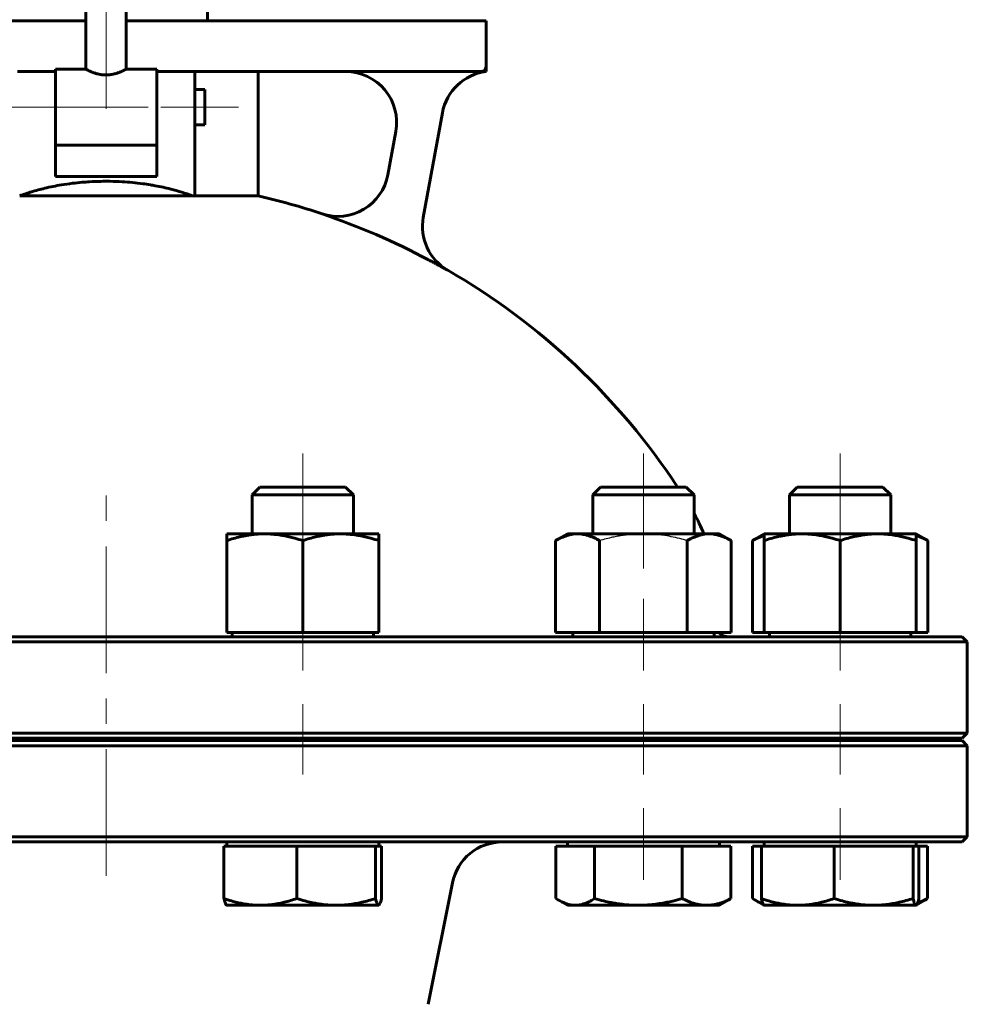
# Model space of a CAD drawing. Header units: millimetres. Extents: x 0 to 614, y 0 to 420.
# Tile 7 of 16: x 193 to 249, y 203 to 261. Entities that reach past the tile are written whole.
import ezdxf

# ---------------------------------------------------------------- set-up
doc = ezdxf.new("R2010")
doc.units = ezdxf.units.MM
for name, pattern in [('K5LT-1', [0]), ('K5LT_AXLED', [12, 7.5, -1.5, 1.5, -1.5]), ('K5LT_BASIC', [0])]:
    doc.linetypes.add(name, pattern=pattern)
doc.layers.add('Системный слой (1)', color=251, linetype='Continuous', true_color=0x6c6c6c)

# ---------------------------------------------------------------- blocks, each defined once
blk = doc.blocks.new('U3')
at = {"layer": 'Системный слой (1)', "color": 143, "linetype": 'K5LT_BASIC', "lineweight": 60, "true_color": 0x33acca}
for p, q in [((198.473, 218.636), (147.773, 218.636)), ((249.173, 218.636), (198.473, 218.636))]:
    blk.add_line(p, q, dxfattribs=at)
blk = doc.blocks.new('U5')
at = {"layer": 'Системный слой (1)', "color": 143, "linetype": 'K5LT_BASIC', "lineweight": 60, "true_color": 0x33acca}
for p, q in [((147.773, 218.786), (198.473, 218.786)), ((198.473, 218.786), (249.173, 218.786))]:
    blk.add_line(p, q, dxfattribs=at)
blk = doc.blocks.new('U6')
at = {"layer": 'Системный слой (1)', "color": 143, "linetype": 'K5LT_BASIC', "lineweight": 60, "true_color": 0x33acca}
for p, q in [((197.273, 261.236), (190.973, 261.236)), ((205.973, 261.236), (199.673, 261.236))]:
    blk.add_line(p, q, dxfattribs=at)
blk = doc.blocks.new('U7')
at = {"layer": 'Системный слой (1)', "color": 143, "linetype": 'K5LT_BASIC', "lineweight": 60, "true_color": 0x33acca}
for start, end in [(102.8395, 108.40974), (71.59026, 77.1605), (119.98201, 146.69229), (33.30771, 60.01799)]:
    blk.add_arc((198.473, 211.396), 40.5, start, end, dxfattribs=at)
blk = doc.blocks.new('U10')
at = {"layer": 'Системный слой (1)', "color": 143, "linetype": 'K5LT_BASIC', "lineweight": 60, "true_color": 0x33acca}
for p, q in [((204.323, 257.186), (204.323, 256.136)), ((204.323, 256.136), (204.323, 255.086))]:
    blk.add_line(p, q, dxfattribs=at)
blk = doc.blocks.new('U19')
at = {"layer": 'Системный слой (1)', "color": 143, "linetype": 'K5LT_BASIC', "lineweight": 60, "true_color": 0x33acca}
for p, q in [((198.473, 224.786), (147.773, 224.786)), ((249.173, 224.786), (198.473, 224.786))]:
    blk.add_line(p, q, dxfattribs=at)
blk = doc.blocks.new('U21')
at = {"layer": 'Системный слой (1)', "color": 143, "linetype": 'K5LT_BASIC', "lineweight": 60, "true_color": 0x33acca}
for p, q in [((147.773, 212.636), (198.473, 212.636)), ((198.473, 212.636), (249.173, 212.636))]:
    blk.add_line(p, q, dxfattribs=at)
blk = doc.blocks.new('U23')
at = {"layer": 'Системный слой (1)', "color": 143, "linetype": 'K5LT_BASIC', "lineweight": 60, "true_color": 0x33acca}
for p, q in [((197.273, 258.386), (195.473, 258.386)), ((201.473, 258.386), (199.673, 258.386))]:
    blk.add_line(p, q, dxfattribs=at)
blk = doc.blocks.new('U26')
at = {"layer": 'Системный слой (1)', "color": 143, "linetype": 'K5LT_BASIC', "lineweight": 60, "true_color": 0x33acca}
for p, q in [((228.879, 233.636), (227.753, 233.636)), ((232.832, 233.636), (228.879, 233.636))]:
    blk.add_line(p, q, dxfattribs=at)
blk = doc.blocks.new('U28')
at = {"layer": 'Системный слой (1)', "color": 143, "linetype": 'K5LT_BASIC', "lineweight": 60, "true_color": 0x33acca}
for p, q in [((207.84, 233.636), (207.58, 233.636)), ((212.659, 233.636), (207.84, 233.636))]:
    blk.add_line(p, q, dxfattribs=at)
blk = doc.blocks.new('U31')
at = {"layer": 'Системный слой (1)', "color": 143, "linetype": 'K5LT_BASIC', "lineweight": 60, "true_color": 0x33acca}
for p, q in [((241.771, 233.636), (239.399, 233.636)), ((244.479, 233.636), (241.771, 233.636))]:
    blk.add_line(p, q, dxfattribs=at)
blk = doc.blocks.new('U32')
at = {"layer": 'Системный слой (1)', "color": 143, "linetype": 'K5LT_BASIC', "lineweight": 60, "true_color": 0x33acca}
for p, q in [((236.755, 209.288), (236.812, 209.251)), ((236.812, 209.251), (236.869, 209.216)), ((236.869, 209.216), (236.924, 209.183)), ((236.924, 209.183), (237.077, 209.101)), ((237.077, 209.101), (237.225, 209.032)), ((237.225, 209.032), (237.369, 208.977))]:
    blk.add_line(p, q, dxfattribs=at)
blk = doc.blocks.new('U35')
at = {"layer": 'Системный слой (1)', "color": 143, "linetype": 'K5LT_BASIC', "lineweight": 60, "true_color": 0x33acca}
for p, q in [((214.755, 209.177), (214.782, 209.288)), ((214.61, 208.886), (214.616, 208.886)), ((214.616, 208.886), (214.623, 208.888)), ((214.623, 208.888), (214.629, 208.892)), ((214.629, 208.892), (214.654, 208.914)), ((214.654, 208.914), (214.703, 209.011)), ((214.703, 209.011), (214.755, 209.177))]:
    blk.add_line(p, q, dxfattribs=at)
blk = doc.blocks.new('U37')
at = {"layer": 'Системный слой (1)', "color": 143, "linetype": 'K5LT_BASIC', "lineweight": 60, "true_color": 0x33acca}
for p, q in [((246.575, 209.177), (246.602, 209.288)), ((246.429, 208.886), (246.436, 208.886)), ((246.436, 208.886), (246.443, 208.888)), ((246.443, 208.888), (246.449, 208.892)), ((246.449, 208.892), (246.474, 208.914)), ((246.474, 208.914), (246.523, 209.011)), ((246.523, 209.011), (246.575, 209.177))]:
    blk.add_line(p, q, dxfattribs=at)
blk = doc.blocks.new('U40')
at = {"layer": 'Системный слой (1)', "color": 143, "linetype": 'K5LT_BASIC', "lineweight": 60, "true_color": 0x33acca}
for p, q in [((246.661, 230.707), (246.439, 230.784)), ((246.893, 230.603), (246.661, 230.707)), ((247.135, 230.474), (246.893, 230.603))]:
    blk.add_line(p, q, dxfattribs=at)
blk = doc.blocks.new('U41')
at = {"layer": 'Системный слой (1)', "color": 143, "linetype": 'K5LT_BASIC', "lineweight": 60, "true_color": 0x33acca}
for p, q in [((225.108, 209.288), (225.165, 209.251)), ((225.165, 209.251), (225.222, 209.216)), ((225.222, 209.216), (225.278, 209.183)), ((225.278, 209.183), (225.458, 209.087)), ((225.458, 209.087), (225.786, 208.957)), ((225.786, 208.957), (226.103, 208.893)), ((226.103, 208.893), (226.255, 208.886))]:
    blk.add_line(p, q, dxfattribs=at)
blk = doc.blocks.new('U42')
at = {"layer": 'Системный слой (1)', "color": 143, "linetype": 'K5LT_BASIC', "lineweight": 60, "true_color": 0x33acca}
for p, q in [((236.985, 230.603), (236.743, 230.474)), ((237.217, 230.707), (236.985, 230.603)), ((237.439, 230.784), (237.217, 230.707))]:
    blk.add_line(p, q, dxfattribs=at)
blk = doc.blocks.new('U43')
at = {"layer": 'Системный слой (1)', "color": 143, "linetype": 'K5LT_BASIC', "lineweight": 60, "true_color": 0x33acca}
for p, q in [((246.919, 209.187), (247.124, 209.288)), ((246.531, 209.032), (246.722, 209.102)), ((246.722, 209.102), (246.919, 209.187))]:
    blk.add_line(p, q, dxfattribs=at)

msp = doc.modelspace()

# ---------------------------------------------------------------- linework, layer by layer
at = {"layer": 'Системный слой (1)', "color": 30, "linetype": 'K5LT_AXLED', "lineweight": 18, "true_color": 0xff8000}
for p, q in [((198.4727, 256.0391), (198.4727, 360.4358)), ((190.6227, 256.1358), (195.2227, 256.1358)), ((193.4727, 256.1358), (203.4727, 256.1358)), ((201.7227, 256.1358), (206.3227, 256.1358)), ((210.1195, 235.6358), (210.1195, 228.8317)), ((230.2925, 228.8317), (230.2925, 235.6358)), ((241.9393, 228.8317), (241.9393, 235.6358)), ((198.4727, 210.6358), (198.4727, 234.2565)), ((210.1195, 227.0258), (210.1195, 222.7858)), ((230.2925, 222.7858), (230.2925, 227.0258)), ((241.9393, 222.7858), (241.9393, 227.0258)), ((210.1195, 220.7858), (210.1195, 216.6358)), ((230.2925, 216.6358), (230.2925, 220.7858)), ((241.9393, 216.6358), (241.9393, 220.7858)), ((230.2925, 210.3958), (230.2925, 214.6358)), ((241.9393, 210.3958), (241.9393, 214.6358))]:
    msp.add_line(p, q, dxfattribs=at)
at = {"layer": 'Системный слой (1)', "color": 143, "linetype": 'K5LT_BASIC', "lineweight": 60, "true_color": 0x33acca}
for p, q in [((197.2727, 258.3858), (197.2727, 265.7358)), ((199.6727, 258.3858), (199.6727, 265.7358)), ((204.4727, 261.2358), (204.4727, 265.7358)), ((208.9602, 261.2358), (205.9727, 261.2358)), ((209.259, 261.2358), (208.9602, 261.2358)), ((217.9727, 261.2358), (209.259, 261.2358)), ((220.9727, 261.2358), (217.9727, 261.2358)), ((220.9727, 258.5358), (220.9727, 261.2358)), ((193.2227, 258.2358), (195.4727, 258.2358)), ((195.4727, 258.3858), (195.4727, 253.9044)), ((201.4727, 253.9044), (201.4727, 258.3858)), ((201.4727, 258.2358), (203.7227, 258.2358)), ((203.7227, 258.2358), (203.7227, 254.2887)), ((203.7227, 258.2358), (205.9727, 258.2358)), ((205.9727, 258.2358), (209.259, 258.2358)), ((207.4727, 250.8832), (207.4727, 258.2358)), ((209.259, 258.2358), (217.9727, 258.2358)), ((217.9727, 258.2358), (220.6727, 258.2358)), ((220.9727, 258.2358), (220.9727, 258.5358)), ((203.7227, 257.1858), (204.3227, 257.1858)), ((217.2585, 249.6073), (218.3897, 255.7978)), ((203.7227, 255.0858), (204.3227, 255.0858)), ((203.7227, 254.2887), (203.7227, 250.8699)), ((215.6305, 254.6965), (215.1592, 252.1177)), ((195.4727, 252.0363), (195.4727, 253.9044)), ((201.4727, 253.8858), (195.4727, 253.8858)), ((201.4727, 253.9044), (201.4727, 252.0363)), ((201.4727, 252.0363), (195.4727, 252.0363)), ((203.5866, 250.8832), (193.3587, 250.8832)), ((207.4727, 250.8832), (203.7227, 250.8832)), ((218.7103, 246.4689), (218.7117, 246.4762)), ((207.5796, 233.6358), (207.1195, 233.1757)), ((207.1195, 233.1757), (207.4275, 233.1757)), ((207.1195, 230.8758), (207.1195, 233.1757)), ((207.4275, 233.1757), (213.1195, 233.1757)), ((212.6594, 233.6358), (213.1195, 233.1757)), ((213.1195, 230.8758), (213.1195, 233.1757)), ((227.7526, 233.6358), (227.2925, 233.1757)), ((227.2925, 230.8758), (227.2925, 233.1757)), ((227.2925, 233.1757), (228.6232, 233.1757)), ((228.6232, 233.1757), (233.2925, 233.1757)), ((232.8324, 233.6358), (233.2925, 233.1757)), ((233.2925, 230.8758), (233.2925, 233.1757)), ((239.3994, 233.6358), (238.9393, 233.1757)), ((238.9393, 233.1757), (241.74, 233.1757)), ((238.9393, 230.8758), (238.9393, 233.1757)), ((241.74, 233.1757), (244.9393, 233.1757)), ((244.4792, 233.6358), (244.9393, 233.1757)), ((244.9393, 230.8758), (244.9393, 233.1757)), ((205.6195, 230.4739), (205.6195, 230.8758)), ((205.6195, 230.8758), (207.8695, 230.8758)), ((207.8695, 230.8758), (212.3695, 230.8758)), ((212.3695, 230.8758), (214.6195, 230.8758)), ((214.6195, 230.8758), (214.6195, 230.4739)), ((225.7925, 230.8758), (225.0963, 230.4739)), ((225.7925, 230.8758), (226.3954, 230.8758)), ((226.3954, 230.8758), (230.2925, 230.8758)), ((230.2925, 230.8758), (234.1896, 230.8758)), ((234.1896, 230.8758), (234.7925, 230.8758)), ((234.7925, 230.8758), (235.4886, 230.4739)), ((237.4393, 230.8758), (236.7432, 230.4739)), ((237.4393, 230.8758), (239.6893, 230.8758)), ((237.4393, 230.4739), (237.4393, 230.8758)), ((239.6893, 230.8758), (244.1893, 230.8758)), ((244.1893, 230.8758), (246.4393, 230.8758)), ((246.4393, 230.8758), (247.1355, 230.4739)), ((246.4393, 230.8758), (246.4393, 230.4739)), ((205.6195, 225.0258), (205.6195, 230.4739)), ((210.1195, 225.0258), (210.1195, 230.4739)), ((214.6195, 225.0258), (214.6195, 230.4739)), ((225.0963, 225.0258), (225.0963, 230.4739)), ((227.6944, 225.0258), (227.6944, 230.4739)), ((232.8906, 225.0258), (232.8906, 230.4739)), ((235.4886, 225.0258), (235.4886, 230.4739)), ((236.7432, 225.0258), (236.7432, 230.4739)), ((237.4393, 225.0258), (237.4393, 230.4739)), ((241.9393, 225.0258), (241.9393, 230.4739)), ((246.4393, 225.0258), (246.4393, 230.4739)), ((247.1355, 225.0258), (247.1355, 230.4739)), ((205.6195, 225.0258), (210.1195, 225.0258)), ((205.9345, 224.7858), (205.9345, 225.0258)), ((210.1195, 225.0258), (214.6195, 225.0258)), ((214.3045, 224.7858), (214.3045, 225.0258)), ((225.0963, 225.0258), (227.6944, 225.0258)), ((226.1075, 224.7858), (226.1075, 225.0258)), ((227.6944, 225.0258), (232.8906, 225.0258)), ((232.8906, 225.0258), (235.4886, 225.0258)), ((234.4775, 224.7858), (234.4775, 225.0258)), ((236.7432, 225.0258), (237.4393, 225.0258)), ((237.4393, 225.0258), (241.9393, 225.0258)), ((237.7543, 224.7858), (237.7543, 225.0258)), ((241.9393, 225.0258), (246.4393, 225.0258)), ((246.1243, 224.7858), (246.1243, 225.0258)), ((246.4393, 225.0258), (247.1355, 225.0258)), ((147.4727, 224.4858), (198.4727, 224.4858)), ((198.4727, 224.4858), (249.4727, 224.4858)), ((249.1727, 224.7858), (249.4727, 224.4858)), ((249.4727, 219.0858), (249.4727, 224.4858)), ((198.4727, 219.0858), (147.4727, 219.0858)), ((249.4727, 219.0858), (198.4727, 219.0858)), ((207.1195, 218.6358), (207.1195, 218.7858)), ((213.1195, 218.6358), (213.1195, 218.7858)), ((227.2925, 218.6358), (227.2925, 218.7858)), ((233.2925, 218.6358), (233.2925, 218.7858)), ((234.4727, 218.6358), (234.4727, 218.7858)), ((238.9393, 218.6358), (238.9393, 218.7858)), ((244.9393, 218.6358), (244.9393, 218.7858)), ((249.1727, 218.7858), (249.4727, 219.0858)), ((249.1727, 218.6358), (249.4727, 218.3358)), ((147.4727, 218.3358), (198.4727, 218.3358)), ((198.4727, 218.3358), (249.4727, 218.3358)), ((249.4727, 212.9358), (249.4727, 218.3358)), ((198.4727, 212.9358), (147.4727, 212.9358)), ((249.4727, 212.9358), (198.4727, 212.9358)), ((249.1727, 212.6358), (249.4727, 212.9358)), ((205.4569, 212.3958), (207.6156, 212.3958)), ((205.4569, 212.3958), (205.4569, 209.2877)), ((205.6195, 212.3958), (205.6195, 212.6358)), ((207.6156, 212.3958), (209.7744, 212.3958)), ((209.7744, 212.3958), (212.1057, 212.3958)), ((209.7744, 212.3958), (209.7744, 209.2877)), ((212.1057, 212.3958), (214.437, 212.3958)), ((214.437, 212.3958), (214.437, 209.2877)), ((214.437, 212.3958), (214.6096, 212.3958)), ((214.6096, 212.3958), (214.7822, 212.3958)), ((214.6195, 212.3958), (214.6195, 212.6358)), ((214.7822, 212.3958), (214.7822, 209.2877)), ((225.1078, 212.3958), (225.1078, 209.2877)), ((225.1078, 212.3958), (226.2545, 212.3958)), ((225.7925, 212.3958), (225.7925, 212.6358)), ((226.2545, 212.3958), (227.4012, 212.3958)), ((227.4012, 212.3958), (229.9935, 212.3958)), ((227.4012, 212.3958), (227.4012, 209.2877)), ((229.9935, 212.3958), (232.5859, 212.3958)), ((232.5859, 212.3958), (232.5859, 209.2877)), ((232.5859, 212.3958), (234.0315, 212.3958)), ((234.0315, 212.3958), (235.4771, 212.3958)), ((234.7925, 212.3958), (234.7925, 212.6358)), ((235.4771, 212.3958), (235.4771, 209.2877)), ((236.7547, 212.3958), (236.7547, 209.2877)), ((236.7547, 212.3958), (237.2767, 212.3958)), ((237.2767, 212.3958), (239.4354, 212.3958)), ((237.2767, 212.3958), (237.2767, 209.2877)), ((237.4393, 212.3958), (237.4393, 212.6358)), ((239.4354, 212.3958), (241.5942, 212.3958)), ((241.5942, 212.3958), (241.5942, 209.2877)), ((241.5942, 212.3958), (243.9255, 212.3958)), ((243.9255, 212.3958), (246.2568, 212.3958)), ((246.2568, 212.3958), (246.4294, 212.3958)), ((246.2568, 212.3958), (246.2568, 209.2877)), ((246.4294, 212.3958), (246.602, 212.3958)), ((246.4393, 212.3958), (246.4393, 212.6358)), ((246.602, 212.3958), (247.124, 212.3958)), ((246.602, 212.3958), (246.602, 209.2877)), ((247.124, 212.3958), (247.124, 209.2877)), ((217.5507, 203.0261), (218.9903, 210.2242)), ((205.6195, 208.8858), (205.6096, 208.8915)), ((207.6156, 208.8858), (205.6195, 208.8858)), ((212.1057, 208.8858), (207.6156, 208.8858)), ((214.6096, 208.8858), (212.1057, 208.8858)), ((214.6195, 208.8858), (214.6096, 208.8858)), ((214.6195, 208.8858), (214.6295, 208.8915)), ((225.7925, 208.8858), (225.2776, 209.1831)), ((226.2545, 208.8858), (225.7925, 208.8858)), ((229.9935, 208.8858), (226.2545, 208.8858)), ((234.0315, 208.8858), (229.9935, 208.8858)), ((234.7925, 208.8858), (234.0315, 208.8858)), ((234.7925, 208.8858), (235.3074, 209.1831)), ((237.4294, 208.8915), (236.9244, 209.1831)), ((237.4393, 208.8858), (237.4294, 208.8915)), ((239.4354, 208.8858), (237.4393, 208.8858)), ((243.9255, 208.8858), (239.4354, 208.8858)), ((246.4294, 208.8858), (243.9255, 208.8858)), ((246.4393, 208.8858), (246.4294, 208.8858)), ((246.4393, 208.8858), (246.4493, 208.8915)), ((246.4493, 208.8915), (246.9542, 209.1831))]:
    msp.add_line(p, q, dxfattribs=at)
for centre, radius, start, end in [((212.6794, 255.2358), 3, 349.644096, 90), ((221.3408, 255.2585), 3, 97.049505, 169.644096), ((220.6727, 258.5358), 0.3, 270, 0), ((212.2104, 252.6696), 3, 251.590258, 349.644096), ((198.4727, 211.3958), 40.4864, 61.871722, 71.587531), ((220.2108, 249.0748), 3, 169.644096, 240.017985), ((225.4727, 227.6208), 9, 21.202555, 29.672729), ((235.3727, 225.6858), 0.9, 227.166572, 270), ((221.9321, 209.6358), 3, 90, 168.690068)]:
    msp.add_arc(centre, radius, start, end, dxfattribs=at)
msp.add_ellipse((198.4727, 238.847), major_axis=(-25.8116, 0), ratio=0.4757414, start_param=4.5075626, end_param=4.5129432, dxfattribs=at)
for points, knots in [([(199.6727, 258.3858), (199.6726, 258.3858), (199.6703, 258.3846), (199.6595, 258.3788), (199.6393, 258.3681), (199.61, 258.3529), (199.5725, 258.3339), (199.5329, 258.3144), (199.4927, 258.2951), (199.4479, 258.2743), (199.3995, 258.2526), (199.3472, 258.2302), (199.2863, 258.2054), (199.2158, 258.1785), (199.1272, 258.1479), (199.0384, 258.1208), (198.9368, 258.094), (198.8413, 258.0736), (198.7397, 258.0571), (198.649, 258.0464), (198.576, 258.0416), (198.5061, 258.0391), (198.4592, 258.0388), (198.3852, 258.0407), (198.3137, 258.045), (198.2162, 258.0555), (198.1065, 258.0728), (197.9877, 258.0987), (197.8819, 258.128), (197.7825, 258.1597), (197.7049, 258.1877), (197.6383, 258.2138), (197.5959, 258.2312), (197.5542, 258.249), (197.5048, 258.2709), (197.4445, 258.2988), (197.3846, 258.328), (197.3351, 258.3531), (197.2999, 258.3714), (197.2776, 258.3832), (197.2727, 258.3858), (197.2727, 258.3858)], [0, 0, 0, 0, 1.0382235, 2.0795698, 3.1153227, 4.475389, 5.4701653, 6.4512219, 7.4399911, 8.119762, 9.1548339, 10.1778727, 10.849533, 12.1445145, 13.3914713, 14.548932, 15.5781159, 17.1056818, 17.8890349, 19.0357631, 20.1466046, 20.3272823, 21.389629, 21.741891, 22.8291794, 23.7792164, 25.0065451, 26.5511313, 27.9465622, 28.9329597, 30.4799297, 31.2791093, 32.0791422, 32.6027583, 33.4608583, 34.7758585, 36.1961563, 37.6199263, 39.0850719, 40.4252424, 42, 42, 42, 42]), ([(203.5866, 250.8832), (203.3818, 250.9597), (202.9623, 251.1028), (202.3781, 251.2674), (201.8471, 251.393), (201.4442, 251.4741), (201.0413, 251.5444), (200.5983, 251.6107), (200.0436, 251.6745), (199.3957, 251.7243), (198.7664, 251.7469), (198.1183, 251.7453), (197.5681, 251.7239), (197.0088, 251.6832), (196.4504, 251.625), (195.8798, 251.5427), (195.3319, 251.4423), (194.7425, 251.3131), (194.0717, 251.132), (193.5908, 250.9699), (193.3587, 250.8832)], [0, 0, 0, 0, 1.4404587, 2.8697563, 3.8122853, 4.7963352, 5.3586156, 6.2638158, 7.4572924, 8.641452, 10.0516854, 11.1065411, 12.3932232, 13.2444017, 14.373841, 15.6848588, 16.6621684, 17.7222598, 19.3670971, 21, 21, 21, 21]), ([(218.7103, 246.4689), (218.6653, 246.4945), (218.5847, 246.5401), (218.4838, 246.5969), (218.4206, 246.6322), (218.3591, 246.6666), (218.2791, 246.711), (218.1867, 246.7619), (218.1071, 246.8055), (218.0554, 246.8336), (218.0134, 246.8565), (217.9711, 246.8794), (217.9287, 246.9024), (217.8657, 246.9364), (217.8036, 246.9699), (217.7423, 247.0028), (217.6645, 247.0445), (217.6069, 247.075), (217.5599, 247.1006)], [0, 0, 0, 0, 2.3060665, 4.1082265, 5.1190975, 5.5011499, 7.214526, 9.1578801, 10.1735651, 11.201647, 11.7196903, 12.2367798, 13.2644474, 13.7733664, 15.2699127, 16.2393819, 16.7114258, 19, 19, 19, 19]), ([(207.8695, 230.8758), (207.7588, 230.8758), (207.5458, 230.8698), (207.2215, 230.843), (206.9381, 230.8046), (206.6625, 230.7556), (206.3763, 230.6942), (206.0242, 230.6025), (205.7579, 230.52), (205.6195, 230.4739)], [0, 0, 0, 0, 1.5318766, 2.9653804, 4.5173337, 5.4459308, 6.7131211, 8.3397831, 10, 10, 10, 10]), ([(210.1195, 230.4739), (209.9575, 230.5279), (209.6804, 230.6125), (209.3578, 230.6944), (209.1409, 230.7417), (208.9745, 230.7741), (208.8026, 230.8033), (208.5719, 230.8357), (208.3004, 230.8628), (208.0521, 230.8744), (207.9087, 230.8758), (207.8695, 230.8758)], [0, 0, 0, 0, 2.3311342, 4.1246254, 5.0352998, 5.7974786, 6.8183116, 7.8482642, 9.6128391, 11.3493504, 12, 12, 12, 12]), ([(212.3695, 230.8758), (212.2588, 230.8758), (212.0458, 230.8698), (211.7215, 230.843), (211.4381, 230.8046), (211.1625, 230.7556), (210.8763, 230.6942), (210.5242, 230.6025), (210.2579, 230.52), (210.1195, 230.4739)], [0, 0, 0, 0, 1.5318766, 2.9653804, 4.5173337, 5.4459308, 6.7131211, 8.3397831, 10, 10, 10, 10]), ([(214.6195, 230.4739), (214.4575, 230.5279), (214.1804, 230.6125), (213.8578, 230.6944), (213.6409, 230.7417), (213.4745, 230.7741), (213.3026, 230.8033), (213.0719, 230.8357), (212.8004, 230.8628), (212.5521, 230.8744), (212.4087, 230.8758), (212.3695, 230.8758)], [0, 0, 0, 0, 2.3311342, 4.1246254, 5.0352998, 5.7974786, 6.8183116, 7.8482642, 9.6128391, 11.3493504, 12, 12, 12, 12]), ([(226.3954, 230.8758), (226.3315, 230.8758), (226.2085, 230.8698), (226.0212, 230.843), (225.8445, 230.8015), (225.6576, 230.7422), (225.4619, 230.6643), (225.2693, 230.5707), (225.1444, 230.5017), (225.0963, 230.4739)], [0, 0, 0, 0, 1.5318766, 2.9653804, 4.5173337, 5.7591882, 7.3597892, 9.0006567, 10, 10, 10, 10]), ([(227.6944, 230.4739), (227.59, 230.5342), (227.4306, 230.6176), (227.2448, 230.6981), (227.1294, 230.7417), (227.0333, 230.7741), (226.9341, 230.8033), (226.8009, 230.8357), (226.6441, 230.8628), (226.5008, 230.8744), (226.418, 230.8758), (226.3954, 230.8758)], [0, 0, 0, 0, 2.6025946, 4.1246254, 5.0352998, 5.7974786, 6.8183116, 7.8482642, 9.6128391, 11.3493504, 12, 12, 12, 12]), ([(234.1896, 230.8758), (234.1257, 230.8758), (234.0027, 230.8698), (233.8155, 230.843), (233.6387, 230.8015), (233.4518, 230.7422), (233.2562, 230.6643), (233.0635, 230.5707), (232.9386, 230.5017), (232.8906, 230.4739)], [0, 0, 0, 0, 1.5318766, 2.9653804, 4.5173337, 5.7591882, 7.3597892, 9.0006567, 10, 10, 10, 10]), ([(235.4886, 230.4739), (235.3842, 230.5342), (235.2249, 230.6176), (235.0391, 230.6981), (234.9236, 230.7417), (234.8275, 230.7741), (234.7283, 230.8033), (234.5951, 230.8357), (234.4383, 230.8628), (234.295, 230.8744), (234.2122, 230.8758), (234.1896, 230.8758)], [0, 0, 0, 0, 2.6025946, 4.1246254, 5.0352998, 5.7974786, 6.8183116, 7.8482642, 9.6128391, 11.3493504, 12, 12, 12, 12]), ([(239.6893, 230.8758), (239.5786, 230.8758), (239.3656, 230.8698), (239.0413, 230.843), (238.7579, 230.8046), (238.4823, 230.7556), (238.1961, 230.6942), (237.844, 230.6025), (237.5777, 230.52), (237.4393, 230.4739)], [0, 0, 0, 0, 1.5318766, 2.9653804, 4.5173337, 5.4459308, 6.7131211, 8.3397831, 10, 10, 10, 10]), ([(241.9393, 230.4739), (241.7773, 230.5279), (241.5002, 230.6125), (241.1776, 230.6944), (240.9607, 230.7417), (240.7943, 230.7741), (240.6225, 230.8033), (240.3917, 230.8357), (240.1202, 230.8628), (239.872, 230.8744), (239.7285, 230.8758), (239.6893, 230.8758)], [0, 0, 0, 0, 2.3311342, 4.1246254, 5.0352998, 5.7974786, 6.8183116, 7.8482642, 9.6128391, 11.3493504, 12, 12, 12, 12]), ([(244.1893, 230.8758), (244.0786, 230.8758), (243.8656, 230.8698), (243.5413, 230.843), (243.2579, 230.8046), (242.9823, 230.7556), (242.6961, 230.6942), (242.344, 230.6025), (242.0777, 230.52), (241.9393, 230.4739)], [0, 0, 0, 0, 1.5318766, 2.9653804, 4.5173337, 5.4459308, 6.7131211, 8.3397831, 10, 10, 10, 10]), ([(246.4393, 230.4739), (246.2773, 230.5279), (246.0002, 230.6125), (245.6776, 230.6944), (245.4607, 230.7417), (245.2943, 230.7741), (245.1225, 230.8033), (244.8917, 230.8357), (244.6202, 230.8628), (244.372, 230.8744), (244.2285, 230.8758), (244.1893, 230.8758)], [0, 0, 0, 0, 2.3311342, 4.1246254, 5.0352998, 5.7974786, 6.8183116, 7.8482642, 9.6128391, 11.3493504, 12, 12, 12, 12]), ([(205.4569, 209.2877), (205.6123, 209.2337), (205.8782, 209.1491), (206.1877, 209.0672), (206.3958, 209.02), (206.5555, 208.9875), (206.7203, 208.9583), (206.9418, 208.9259), (207.2022, 208.8989), (207.4404, 208.8872), (207.578, 208.8858), (207.6156, 208.8858)], [0, 0, 0, 0, 2.3311342, 4.1246254, 5.0352998, 5.7974786, 6.8183116, 7.8482642, 9.6128391, 11.3493504, 12, 12, 12, 12]), ([(205.6096, 208.8915), (205.6014, 208.8962), (205.5852, 208.9113), (205.5592, 208.9533), (205.5319, 209.0171), (205.5008, 209.1125), (205.4757, 209.2073), (205.46, 209.2743), (205.4569, 209.2877)], [0, 0, 0, 0, 1.5098446, 3.02053, 4.7922296, 6.4615616, 8.5065642, 9, 9, 9, 9]), ([(207.6156, 208.8858), (207.7218, 208.8858), (207.9262, 208.8919), (208.2373, 208.9186), (208.5093, 208.957), (208.7737, 209.0061), (209.0483, 209.0674), (209.3861, 209.1592), (209.6416, 209.2416), (209.7744, 209.2877)], [0, 0, 0, 0, 1.5318766, 2.9653804, 4.5173337, 5.4459308, 6.7131211, 8.3397831, 10, 10, 10, 10]), ([(209.7744, 209.2877), (209.9422, 209.2337), (210.2293, 209.1491), (210.5636, 209.0672), (210.7883, 209.02), (210.9608, 208.9875), (211.1388, 208.9583), (211.3779, 208.9259), (211.6593, 208.8989), (211.9165, 208.8872), (212.0651, 208.8858), (212.1057, 208.8858)], [0, 0, 0, 0, 2.3311342, 4.1246254, 5.0352998, 5.7974786, 6.8183116, 7.8482642, 9.6128391, 11.3493504, 12, 12, 12, 12]), ([(212.1057, 208.8858), (212.2204, 208.8858), (212.4411, 208.8919), (212.7771, 208.9186), (213.0708, 208.957), (213.3563, 209.0061), (213.6529, 209.0674), (214.0178, 209.1592), (214.2936, 209.2416), (214.437, 209.2877)], [0, 0, 0, 0, 1.5318766, 2.9653804, 4.5173337, 5.4459308, 6.7131211, 8.3397831, 10, 10, 10, 10]), ([(214.437, 209.2877), (214.4509, 209.2274), (214.472, 209.1441), (214.4967, 209.0635), (214.5121, 209.02), (214.5248, 208.9875), (214.538, 208.9583), (214.5557, 208.9259), (214.5765, 208.8989), (214.5956, 208.8872), (214.6066, 208.8858), (214.6096, 208.8858)], [0, 0, 0, 0, 2.6025946, 4.1246254, 5.0352998, 5.7974786, 6.8183116, 7.8482642, 9.6128391, 11.3493504, 12, 12, 12, 12]), ([(226.2545, 208.8858), (226.3109, 208.8858), (226.4195, 208.8919), (226.5847, 208.9186), (226.7408, 208.9601), (226.9058, 209.0194), (227.0785, 209.0973), (227.2485, 209.1909), (227.3588, 209.26), (227.4012, 209.2877)], [0, 0, 0, 0, 1.5318766, 2.9653804, 4.5173337, 5.7591882, 7.3597892, 9.0006567, 10, 10, 10, 10]), ([(227.4012, 209.2877), (227.5879, 209.2337), (227.9071, 209.1491), (228.2788, 209.0672), (228.5287, 209.02), (228.7205, 208.9875), (228.9185, 208.9583), (229.1843, 208.9259), (229.4971, 208.8989), (229.7831, 208.8872), (229.9484, 208.8858), (229.9935, 208.8858)], [0, 0, 0, 0, 2.3311342, 4.1246254, 5.0352998, 5.7974786, 6.8183116, 7.8482642, 9.6128391, 11.3493504, 12, 12, 12, 12]), ([(229.9935, 208.8858), (230.1211, 208.8858), (230.3665, 208.8919), (230.7401, 208.9186), (231.0667, 208.957), (231.3842, 209.0061), (231.6857, 209.0622), (232.0899, 209.1518), (232.395, 209.2325), (232.5859, 209.2877)], [0, 0, 0, 0, 1.5318766, 2.9653804, 4.5173337, 5.4459308, 6.7131211, 8.0117263, 10, 10, 10, 10]), ([(232.5859, 209.2877), (232.7021, 209.2274), (232.8794, 209.1441), (233.0862, 209.0635), (233.2146, 209.02), (233.3216, 208.9875), (233.432, 208.9583), (233.5803, 208.9259), (233.7547, 208.8989), (233.9142, 208.8872), (234.0063, 208.8858), (234.0315, 208.8858)], [0, 0, 0, 0, 2.6025946, 4.1246254, 5.0352998, 5.7974786, 6.8183116, 7.8482642, 9.6128391, 11.3493504, 12, 12, 12, 12]), ([(234.0315, 208.8858), (234.1026, 208.8858), (234.2395, 208.8919), (234.4478, 208.9186), (234.6445, 208.9601), (234.8526, 209.0194), (235.0703, 209.0973), (235.2847, 209.1909), (235.4236, 209.26), (235.4771, 209.2877)], [0, 0, 0, 0, 1.5318766, 2.9653804, 4.5173337, 5.7591882, 7.3597892, 9.0006567, 10, 10, 10, 10]), ([(237.2767, 209.2877), (237.4321, 209.2337), (237.698, 209.1491), (238.0075, 209.0672), (238.2156, 209.02), (238.3753, 208.9875), (238.5402, 208.9583), (238.7616, 208.9259), (239.022, 208.8989), (239.2602, 208.8872), (239.3978, 208.8858), (239.4354, 208.8858)], [0, 0, 0, 0, 2.3311342, 4.1246254, 5.0352998, 5.7974786, 6.8183116, 7.8482642, 9.6128391, 11.3493504, 12, 12, 12, 12]), ([(237.4294, 208.8915), (237.4212, 208.8962), (237.405, 208.9113), (237.379, 208.9533), (237.3517, 209.0171), (237.3206, 209.1125), (237.2955, 209.2073), (237.2798, 209.2743), (237.2767, 209.2877)], [0, 0, 0, 0, 1.5098446, 3.02053, 4.7922296, 6.4615616, 8.5065642, 9, 9, 9, 9]), ([(239.4354, 208.8858), (239.5416, 208.8858), (239.746, 208.8919), (240.0571, 208.9186), (240.3291, 208.957), (240.5935, 209.0061), (240.8681, 209.0674), (241.2059, 209.1592), (241.4614, 209.2416), (241.5942, 209.2877)], [0, 0, 0, 0, 1.5318766, 2.9653804, 4.5173337, 5.4459308, 6.7131211, 8.3397831, 10, 10, 10, 10]), ([(241.5942, 209.2877), (241.762, 209.2337), (242.0491, 209.1491), (242.3834, 209.0672), (242.6081, 209.02), (242.7806, 208.9875), (242.9586, 208.9583), (243.1977, 208.9259), (243.4791, 208.8989), (243.7363, 208.8872), (243.8849, 208.8858), (243.9255, 208.8858)], [0, 0, 0, 0, 2.3311342, 4.1246254, 5.0352998, 5.7974786, 6.8183116, 7.8482642, 9.6128391, 11.3493504, 12, 12, 12, 12]), ([(243.9255, 208.8858), (244.0402, 208.8858), (244.2609, 208.8919), (244.5969, 208.9186), (244.8906, 208.957), (245.1761, 209.0061), (245.4727, 209.0674), (245.8376, 209.1592), (246.1135, 209.2416), (246.2568, 209.2877)], [0, 0, 0, 0, 1.5318766, 2.9653804, 4.5173337, 5.4459308, 6.7131211, 8.3397831, 10, 10, 10, 10]), ([(246.2568, 209.2877), (246.2707, 209.2274), (246.2918, 209.1441), (246.3165, 209.0635), (246.3319, 209.02), (246.3446, 208.9875), (246.3578, 208.9583), (246.3755, 208.9259), (246.3963, 208.8989), (246.4154, 208.8872), (246.4264, 208.8858), (246.4294, 208.8858)], [0, 0, 0, 0, 2.6025946, 4.1246254, 5.0352998, 5.7974786, 6.8183116, 7.8482642, 9.6128391, 11.3493504, 12, 12, 12, 12])]:
    msp.add_open_spline(points, degree=3, knots=knots, dxfattribs=at)
at = {"layer": 'Системный слой (1)', "color": 7, "linetype": 'K5LT-1'}
for points, knots in [([(211.2605, 249.8096), (211.3036, 249.7953), (211.3902, 249.7687), (211.4986, 249.7406), (211.5845, 249.7213), (211.6389, 249.7104), (211.6824, 249.7024), (211.7256, 249.695), (211.7768, 249.687), (211.8359, 249.6791), (211.9472, 249.6662), (212.0704, 249.6578), (212.2016, 249.6557), (212.2842, 249.6567), (212.3667, 249.6599), (212.4451, 249.6652), (212.5196, 249.6721), (212.6146, 249.6832), (212.7231, 249.6998), (212.8227, 249.7194), (212.8957, 249.7359), (212.9527, 249.7499), (213.0195, 249.7677), (213.0962, 249.7902), (213.1754, 249.8161), (213.2483, 249.8421), (213.3724, 249.8896), (213.494, 249.9441), (213.6079, 250.0027), (213.683, 250.0434), (213.7637, 250.0905), (213.8472, 250.1433), (213.9051, 250.1823), (213.9487, 250.213), (213.9898, 250.2426), (214.0412, 250.2813), (214.1027, 250.33), (214.1661, 250.3831), (214.2314, 250.4409), (214.3067, 250.5118), (214.389, 250.5952), (214.4616, 250.6755), (214.5169, 250.7407), (214.5708, 250.8071), (214.6272, 250.8814), (214.6841, 250.9621), (214.7231, 251.0209), (214.7524, 251.067), (214.7804, 251.1125), (214.8285, 251.1944), (214.8805, 251.2916), (214.9288, 251.392), (214.9688, 251.4811), (215.0118, 251.5869), (215.0482, 251.689), (215.0743, 251.7703), (215.0987, 251.8522), (215.1222, 251.9416), (215.1436, 252.0363), (215.1543, 252.0906), (215.1592, 252.1177)], [2.8285085, 2.8285085, 2.8285085, 2.8285085, 2.8704569, 2.9124052, 2.9342311, 2.9560571, 2.9669701, 2.9778831, 2.9997091, 3.0174545, 3.0351999, 3.1061816, 3.1313343, 3.156487, 3.1816397, 3.2067924, 3.2291088, 3.2514251, 3.2960579, 3.3332559, 3.3518549, 3.370454, 3.3903072, 3.4182356, 3.4461641, 3.4678686, 3.4895731, 3.5689859, 3.5888391, 3.6086923, 3.6483986, 3.6765727, 3.7047467, 3.717171, 3.7295954, 3.754444, 3.7792927, 3.8041414, 3.8320068, 3.8598723, 3.8995794, 3.9392866, 3.9591402, 3.9789937, 4.0187009, 4.0468783, 4.0750558, 4.0881386, 4.1012213, 4.1273869, 4.179718, 4.2049508, 4.2301836, 4.2698914, 4.3095992, 4.3294531, 4.349307, 4.3890148, 4.4162892, 4.4435637, 4.4435637, 4.4435637, 4.4435637]), ([(230.2925, 230.8758), (230.2671, 230.8758), (230.2169, 230.8756), (230.1422, 230.8745), (230.068, 230.8727), (229.9687, 230.8694), (229.8444, 230.8634), (229.6456, 230.8502), (229.3964, 230.8266), (229.0935, 230.787), (228.785, 230.7357), (228.452, 230.669), (228.0915, 230.584), (227.8289, 230.5127), (227.6944, 230.4739)], [0.87856458, 0.87856458, 0.87856458, 0.87856458, 0.90488943, 0.93121427, 0.95753912, 0.98386397, 1.03651367, 1.08916336, 1.19446275, 1.29976215, 1.40573414, 1.51170614, 1.63441765, 1.75712916, 1.75712916, 1.75712916, 1.75712916]), ([(232.8906, 230.4739), (232.7404, 230.5172), (232.4136, 230.6053), (231.9359, 230.7124), (231.5029, 230.7866), (231.1351, 230.8327), (230.8824, 230.8547), (230.6901, 230.8661), (230.5799, 230.8707), (230.4916, 230.8734), (230.4256, 230.8748), (230.3593, 230.8756), (230.3148, 230.8758), (230.2925, 230.8758)], [0, 0, 0, 0, 0.13693375, 0.30643696, 0.47115426, 0.58142943, 0.69170461, 0.7384196, 0.78513459, 0.80849209, 0.83184959, 0.85520708, 0.87856458, 0.87856458, 0.87856458, 0.87856458])]:
    msp.add_open_spline(points, degree=3, knots=knots, dxfattribs=at)
at = {"layer": 'Системный слой (1)', "color": 143, "linetype": 'K5LT_BASIC', "lineweight": 60, "true_color": 0x33acca}
for points in [[(235.4771, 209.2877), (235.4193, 209.2499), (235.3627, 209.215), (235.3074, 209.1831)], [(247.124, 209.2877), (247.0662, 209.2499), (247.0096, 209.215), (246.9542, 209.1831)]]:
    msp.add_open_spline(points, degree=3, dxfattribs=at)

# ---------------------------------------------------------------- block references
at = {"layer": 'Системный слой (1)'}
for name in ['U6', 'U23', 'U10', 'U7', 'U28', 'U26', 'U31', 'U42', 'U40', 'U19', 'U5', 'U3', 'U21', 'U35', 'U41', 'U32', 'U37', 'U43']:
    msp.add_blockref(name, (0, 0), dxfattribs=at)

doc.saveas('drawing.dxf')
